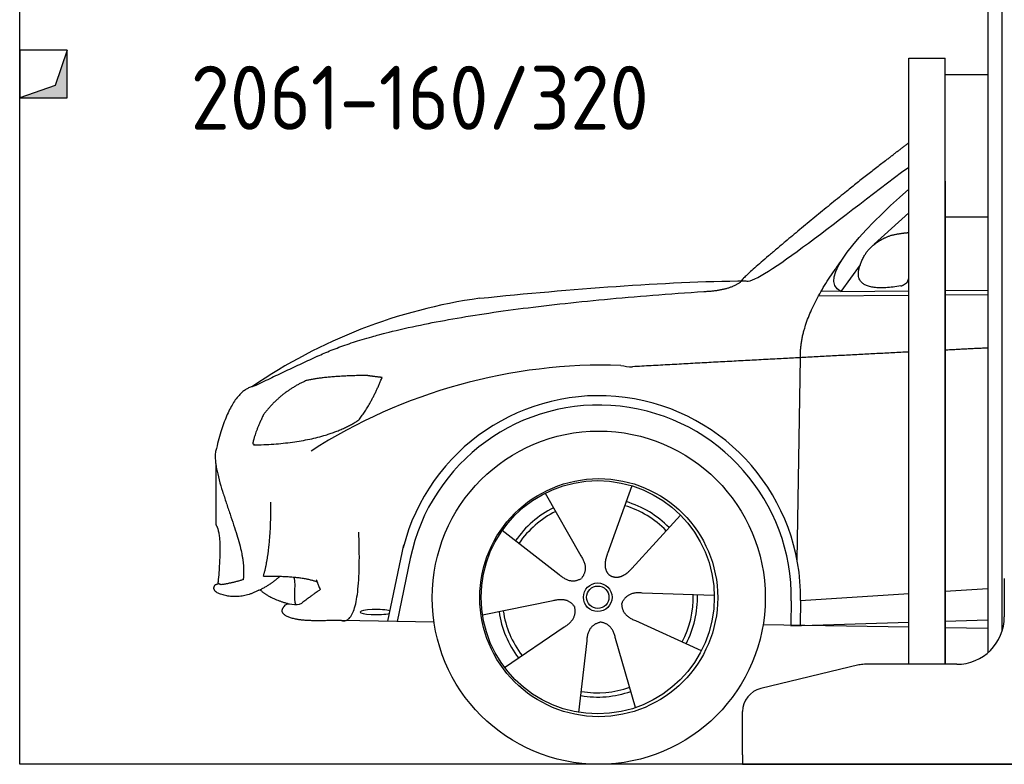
# Model space of a CAD drawing. Header units: millimetres. Extents: x 200 to 5400, y 200 to 3400.
# Tile 1 of 3: x 200 to 2269, y 200 to 1764. Entities that reach past the tile are written whole.
import ezdxf

# ---------------------------------------------------------------- set-up
doc = ezdxf.new("R2010")
doc.units = ezdxf.units.MM
doc.layers.add('breakthrough', color=1, linetype='Continuous')
doc.layers.add('Car', color=10, linetype='Continuous')
doc.styles.get("Standard").update_dxf_attribs({"font": 'ISOCP.SHX'})

msp = doc.modelspace()

# ---------------------------------------------------------------- linework, layer by layer
for p, q in [((2264.1, 3310), (2264.1, 478.8)), ((2234.1, 1810), (2234.1, 434)), ((2068.1, 410), (2068.1, 1683)), ((2068.1, 1683), (2145.1, 1683)), ((2145.1, 410), (2145.1, 1683)), ((2145.1, 1649), (2234.1, 1649)), ((2145.1, 1425), (2145.1, 410)), ((2145.1, 1350), (2234.1, 1350)), ((2269.1, 590), (2269.1, 510)), ((1963.3, 408.6), (1757.4, 359.2)), ((2169.1, 410), (1975, 410)), ((1719.1, 220), (1719.1, 310.6)), ((1719.1, 220), (1719.1, 200)), ((1719.1, 200), (1994.1, 200)), ((1994.1, 200), (3024.1, 200))]:
    msp.add_line(p, q)
msp.add_lwpolyline([(5400, 2600), (5400, 200), (200, 200), (200, 2900)])
for centre, radius, start, end in [((2169.1, 510), 100, 270, 0), ((1975, 360), 50, 90, 103.4957), ((1769.1, 310.6), 50, 103.4957, 180)]:
    msp.add_arc(centre, radius, start, end)
at = {"layer": 'breakthrough'}
for p, q in [((300, 1700), (274.5, 1625.5)), ((300, 1700), (274.5, 1625.5)), ((274.5, 1625.5), (200, 1600))]:
    msp.add_line(p, q, dxfattribs=at)
msp.add_lwpolyline([(200, 1600), (300, 1600), (300, 1700), (200, 1700)], close=True, dxfattribs=at)
msp.add_lwpolyline([(200, 1600), (300, 1600), (300, 1700), (200, 1700)], close=True, dxfattribs=at)
for points in [[(300, 1600), (300, 1700), (274.5, 1625.5)], [(300, 1600), (300, 1700), (274.5, 1625.5)], [(200, 1600), (300, 1600), (274.5, 1625.5)]]:
    msp.add_solid(points, dxfattribs=at)
at = {"layer": 'Car'}
for p, q in [((2068.1, 1358.6), (1995.4, 1292.6)), ((1966.1, 1249.1), (1925.5, 1193.1)), ((1878.6, 1183.7), (2068.1, 1185.2)), ((1925.5, 1193.1), (1884.3, 1193.8)), ((1925.5, 1193.1), (2068.1, 1194.5)), ((2145.1, 1195.2), (2234.1, 1196.1)), ((2145.1, 1185.9), (2234.1, 1186.6)), ((1833.6, 628.6), (1840.8, 1054.1)), ((611.9, 831.9), (611.9, 703.6)), ((1304.5, 769.6), (1379.1, 637.9)), ((1486.6, 785), (1435.1, 642.6)), ((1588.7, 723.3), (1486.5, 611.6)), ((1214.2, 691.6), (1333.7, 598.7)), ((973.6, 500.3), (1007, 660.7)), ((1020.7, 632.5), (993.1, 500)), ((1659.6, 554.8), (1508.3, 559.8)), ((2145.1, 563.4), (2234.1, 569.1)), ((1172.5, 513.6), (1320.9, 543.9)), ((1821.3, 543.2), (1820.4, 492.8)), ((1840.9, 544), (1840.2, 491.4)), ((1840.9, 544), (2068.1, 558.5)), ((1070.6, 498.6), (876.3, 502)), ((1632.4, 438.6), (1494.6, 501.3)), ((1820.4, 490.8), (2068.1, 498.5)), ((2145.1, 500.9), (2234.1, 503.7)), ((1218.8, 403.6), (1344.2, 488.6)), ((1762.2, 493.7), (2068.1, 488.6)), ((1831.3, 491.2), (1831.3, 492.6)), ((2145.1, 487.3), (2234.1, 485.8)), ((1375.2, 309), (1392.3, 459.5)), ((1494.1, 319.1), (1452.1, 464.5))]:
    msp.add_line(p, q, dxfattribs=at)
for centre, radius in [((1416.8, 550), 350), ((1416.8, 550), 250), ((1414.7, 550.8), 245), ((1414.7, 550.8), 30.1), ((1414.7, 550.8), 23.6)]:
    msp.add_circle(centre, radius, dxfattribs=at)
for centre, radius, start, end in [((1323.7, 67.7), 1122.3, 98.0395, 124.4377), ((1428.3, -102.7), 1141.2, 88.2488, 122.6712), ((1489.6, 1152.3), 117.4, 256.9855, 269.1884), ((1416.8, 550), 424.2, 359.1908, 165.7289), ((1416.8, 550), 404.6, 359.0315, 168.2374), ((1414.7, 550.8), 209.6, 44.262, 73.3995), ((1414.7, 550.8), 209.6, 116.262, 145.3995), ((1414.7, 550.8), 200.6, 116.1152, 145.5463), ((1414.7, 550.8), 200.6, 44.1152, 73.5463), ((1414.7, 550.8), 200.6, 332.1152, 1.5463), ((1414.7, 550.8), 209.6, 332.262, 1.3995), ((1414.7, 550.8), 209.6, 188.262, 217.3995), ((1414.7, 550.8), 200.6, 188.1152, 217.5463), ((1414.7, 550.8), 209.6, 260.262, 289.3995), ((1414.7, 550.8), 200.6, 260.1152, 289.5463)]:
    msp.add_arc(centre, radius, start, end, dxfattribs=at)
msp.add_ellipse((948.9, 519.7), major_axis=(33.6, 0), ratio=0.157274, start_param=0.513473, end_param=5.704241, dxfattribs=at)
for points, degree in [([(2021.6, 1469.5), (2045.2, 1488.4), (2068.1, 1505.4)], 2), ([(2021.6, 1469.5), (1941.1, 1408.3), (1839.5, 1323.9), (1711.1, 1217.5), (1717.1, 1215.6)], 4), ([(1725.7, 1215.7), (1745.4, 1202.2), (1910.8, 1336.9), (2068.1, 1454.6)], 3), ([(1925.5, 1193.1), (1874.3, 1217.2), (1964.8, 1316.9), (2068.1, 1407.8)], 3), ([(1974.2, 1266.8), (1990.5, 1297.3), (2033.1, 1311.7)], 2), ([(2033.1, 1311.7), (2055.3, 1316.4), (2068.1, 1316.8)], 2), ([(2051.8, 1204.7), (1929.8, 1184.8), (1974.2, 1266.8)], 2), ([(1840.8, 1054.1), (1837.7, 1137.6), (1925.5, 1255.8)], 2), ([(1166.7, 1179), (1362.9, 1198.7), (1547.9, 1213.5), (1725.7, 1215.7)], 3), ([(1638, 1193.1), (1693, 1195.5), (1716.8, 1214.6)], 2), ([(2051.8, 1204.7), (2057.8, 1206.5), (2065.2, 1212.5)], 2), ([(2065.2, 1212.5), (2066.7, 1216.2), (2068.1, 1219.9)], 2), ([(825.6, 1057.1), (1029.2, 1153.1), (1638, 1193.1)], 2), ([(825.6, 1057.1), (691.9, 994)], 1), ([(2068.1, 1066), (1790, 1051.7), (1488, 1035)], 2), ([(2234.1, 1074.4), (2189.9, 1072.2), (2145.1, 1069.9)], 2), ([(928.9, 1016.8), (842.7, 1015.7), (802, 1005.9)], 2), ([(961.5, 1012.5), (943.8, 1014.4), (928.9, 1016.8)], 2), ([(691.9, 994), (641.8, 983.7), (613.4, 863.4)], 2), ([(802, 1005.9), (748.4, 982.2), (712.3, 934.4)], 2), ([(912.6, 923.2), (940.1, 958.9), (961.5, 1012.5)], 2), ([(712.3, 934.4), (691.9, 891.2), (689.9, 873.1)], 2), ([(691.2, 870.8), (835.6, 873.1), (912.6, 923.2)], 2), ([(689.9, 873.1), (693.3, 872.9), (691.2, 870.8)], 2), ([(613.4, 863.4), (595.3, 817.6), (669.9, 672.3), (673.5, 634.8), (669.7, 587.7)], 4), ([(712.3, 595.2), (729.3, 655.6), (727.5, 750.5)], 2), ([(611.9, 703.6), (626.6, 685.4), (616.8, 583)], 2), ([(876.3, 502), (920.2, 491.4), (912.6, 687.9)], 2), ([(1435.1, 642.6), (1430.6, 630.1), (1426.6, 616.1), (1431, 602.3), (1441.8, 595.7)], 4), ([(1379.1, 637.9), (1397.1, 611.5), (1380.4, 590.5)], 2), ([(1486.5, 611.6), (1477.5, 601.7), (1466.9, 591.7), (1452.6, 589.2), (1441.8, 595.7)], 4), ([(611.5, 577.6), (614.9, 578.8), (618.4, 579.7)], 2), ([(623.7, 577.2), (617.4, 578.6), (616.8, 583)], 2), ([(669.7, 587.7), (645.4, 580.4), (623.7, 577.2)], 2), ([(702.7, 565.6), (728.6, 578), (746.8, 595)], 2), ([(712.3, 595.2), (791.6, 596.5), (825.6, 583)], 2), ([(780, 535.7), (774.7, 542.5), (782.1, 592.2), (776, 593.2)], 3), ([(825.6, 583), (820, 596), (831.5, 566.5)], 2), ([(1333.7, 598.7), (1357.2, 577), (1380.4, 590.5)], 2), ([(614.7, 560.3), (603.5, 568.4), (611.5, 577.6)], 2), ([(702.7, 565.6), (657.2, 541.6), (614.7, 560.3)], 2), ([(764.1, 537.1), (722.5, 548.6), (705.2, 566.8)], 2), ([(831.5, 566.5), (830.3, 566.8), (792.6, 538.6)], 2), ([(1508.3, 559.8), (1476.6, 563.5), (1465.7, 538.9)], 2), ([(755.9, 531.7), (762, 544.4), (780.8, 529.8), (792.6, 538.6)], 3), ([(1320.9, 543.9), (1351.5, 552.9), (1366.3, 530.5)], 2), ([(1494.6, 501.3), (1464.5, 512.1), (1465.7, 538.9)], 2), ([(1344.2, 488.6), (1372, 504.2), (1366.3, 530.5)], 2), ([(1392.3, 459.5), (1393.2, 491.4), (1419.1, 498.6)], 2), ([(1452.1, 464.5), (1445.8, 495.9), (1419.1, 498.6)], 2)]:
    msp.add_open_spline(points, degree=degree, dxfattribs=at)
msp.add_open_spline([(876.3, 502), (851.7, 502.5), (796.1, 498.4), (757.3, 505.3), (747.6, 521.8), (755.9, 531.7)], degree=4, knots=[0, 0, 0, 0, 0, 0.597866, 1, 1, 1, 1, 1], dxfattribs=at)

# ---------------------------------------------------------------- texts
msp.add_text('2061-160/320', height=134.4).set_placement((559.3, 1532.8))

doc.saveas('drawing.dxf')
